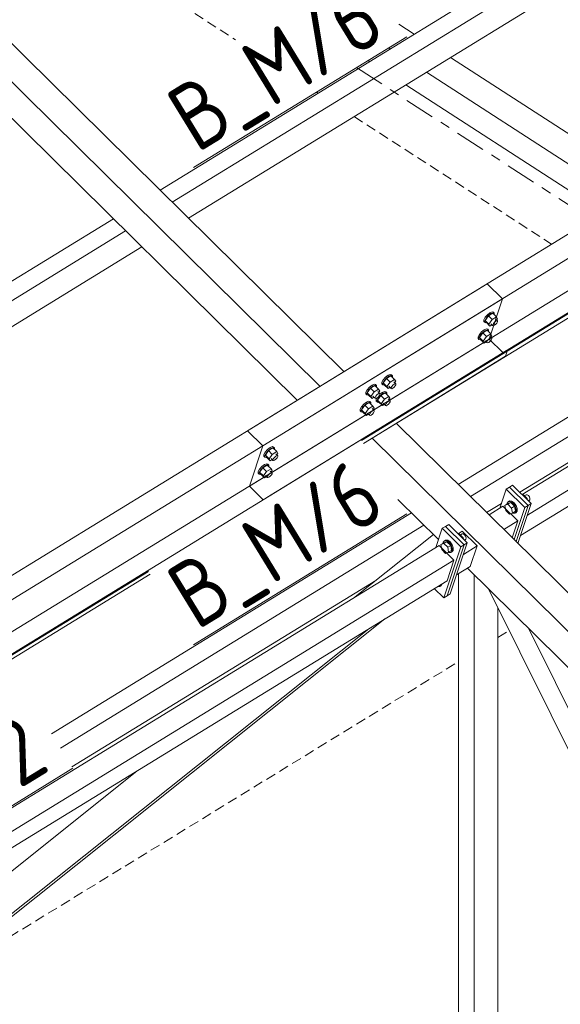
# Model space of a CAD drawing. Header units: millimetres. Extents: x 581 to 1768, y 561 to 1400.
# Tile 66 of 91: x 1386 to 1418, y 1167 to 1226. Entities that reach past the tile are written whole.
import ezdxf

# ---------------------------------------------------------------- set-up
doc = ezdxf.new("R2010")
doc.units = ezdxf.units.MM
doc.header["$LTSCALE"] = 0.6
for name, pattern in [('VERDECKT2', [1.5, 1, -0.5]), ('XKITLINE00', [0]), ('XKITLINE03', [6, 3, -1, 1, -1])]:
    doc.linetypes.add(name, pattern=pattern)
for name, color, linetype, lineweight in [('Bolt', 7, 'Continuous', 0), ('Part', 2, 'Continuous', 0), ('PartMark', 3, 'Continuous', 0), ('S-GRID', 1, 'Continuous', 0)]:
    doc.layers.add(name, color=color, linetype=linetype, lineweight=lineweight)
doc.styles.add('ISOCPEUR', font='ISOCPEUR.TTF')

msp = doc.modelspace()

# ---------------------------------------------------------------- linework, layer by layer
at = {"layer": 'Bolt', "color": 3, "linetype": 'XKITLINE00', "lineweight": 0}
for p, q in [((1413.251, 1208.212), (1413.254, 1208.31)), ((1413.251, 1208.212), (1413.307, 1208.157)), ((1413.333, 1208.456), (1413.254, 1208.31)), ((1413.307, 1208.157), (1413.309, 1208.256)), ((1413.309, 1208.256), (1413.389, 1208.401)), ((1413.468, 1208.61), (1413.333, 1208.456)), ((1413.53, 1208.545), (1413.334, 1208.271)), ((1413.556, 1208.051), (1413.334, 1208.271)), ((1413.334, 1208.271), (1413.4, 1208.157)), ((1413.389, 1208.401), (1413.523, 1208.555)), ((1413.622, 1208.731), (1413.468, 1208.61)), ((1413.523, 1208.555), (1413.678, 1208.676)), ((1413.792, 1208.705), (1413.53, 1208.545)), ((1413.752, 1208.325), (1413.53, 1208.545)), ((1413.556, 1208.051), (1413.752, 1208.325)), ((1413.754, 1208.786), (1413.622, 1208.731)), ((1413.678, 1208.676), (1413.81, 1208.731)), ((1414.014, 1208.486), (1413.752, 1208.325)), ((1413.829, 1208.761), (1413.754, 1208.786)), ((1413.792, 1208.705), (1414.014, 1208.486)), ((1413.81, 1208.731), (1413.885, 1208.706)), ((1413.829, 1208.761), (1413.885, 1208.706)), ((1413.885, 1208.706), (1413.883, 1208.615)), ((1413.893, 1208.164), (1413.97, 1208.224)), ((1413.963, 1208.349), (1414.074, 1208.239)), ((1413.97, 1208.224), (1414.037, 1208.252)), ((1414.08, 1208.372), (1414.014, 1208.486)), ((1414.022, 1208.291), (1414.08, 1208.372)), ((1414.037, 1208.252), (1414.074, 1208.239)), ((1414.074, 1208.239), (1414.073, 1208.19)), ((1413.282, 1207.712), (1413.128, 1207.591)), ((1413.183, 1207.536), (1413.337, 1207.657)), ((1413.451, 1207.686), (1413.189, 1207.526)), ((1413.414, 1207.767), (1413.282, 1207.712)), ((1413.382, 1208.132), (1413.307, 1208.157)), ((1413.337, 1207.657), (1413.47, 1207.712)), ((1413.413, 1208.145), (1413.382, 1208.132)), ((1413.4, 1208.157), (1413.623, 1207.938)), ((1413.489, 1207.742), (1413.414, 1207.767)), ((1413.451, 1207.686), (1413.674, 1207.467)), ((1413.47, 1207.712), (1413.545, 1207.687)), ((1413.489, 1207.742), (1413.545, 1207.687)), ((1413.545, 1207.687), (1413.543, 1207.596)), ((1413.556, 1208.051), (1413.623, 1207.938)), ((1413.623, 1207.938), (1413.74, 1208.01)), ((1413.674, 1208.075), (1413.785, 1207.965)), ((1413.785, 1207.965), (1413.786, 1208.014)), ((1413.823, 1207.952), (1413.785, 1207.965)), ((1413.786, 1208.014), (1413.826, 1208.087)), ((1413.889, 1207.98), (1413.823, 1207.952)), ((1413.826, 1208.087), (1413.893, 1208.164)), ((1413.966, 1208.04), (1413.889, 1207.98)), ((1414.033, 1208.117), (1413.966, 1208.04)), ((1414.073, 1208.19), (1414.033, 1208.117)), ((1412.911, 1207.193), (1412.914, 1207.292)), ((1412.911, 1207.193), (1412.967, 1207.138)), ((1412.993, 1207.437), (1412.914, 1207.292)), ((1412.967, 1207.138), (1412.969, 1207.237)), ((1413.042, 1207.113), (1412.967, 1207.138)), ((1412.969, 1207.237), (1413.048, 1207.383)), ((1413.128, 1207.591), (1412.993, 1207.437)), ((1413.189, 1207.526), (1412.994, 1207.252)), ((1413.216, 1207.032), (1412.994, 1207.252)), ((1412.994, 1207.252), (1413.06, 1207.139)), ((1413.073, 1207.126), (1413.042, 1207.113)), ((1413.048, 1207.383), (1413.183, 1207.536)), ((1413.06, 1207.139), (1413.283, 1206.919)), ((1413.412, 1207.306), (1413.189, 1207.526)), ((1413.216, 1207.032), (1413.412, 1207.306)), ((1413.216, 1207.032), (1413.283, 1206.919)), ((1413.334, 1207.056), (1413.445, 1206.946)), ((1413.674, 1207.467), (1413.412, 1207.306)), ((1413.446, 1206.995), (1413.486, 1207.068)), ((1413.486, 1207.068), (1413.553, 1207.145)), ((1413.553, 1207.145), (1413.63, 1207.205)), ((1413.623, 1207.33), (1413.734, 1207.22)), ((1413.693, 1207.098), (1413.626, 1207.021)), ((1413.63, 1207.205), (1413.696, 1207.233)), ((1413.74, 1207.354), (1413.674, 1207.467)), ((1413.682, 1207.272), (1413.74, 1207.354)), ((1413.733, 1207.171), (1413.693, 1207.098)), ((1413.696, 1207.233), (1413.734, 1207.22)), ((1413.734, 1207.22), (1413.733, 1207.171)), ((1413.283, 1206.919), (1413.4, 1206.991)), ((1413.445, 1206.946), (1413.446, 1206.995)), ((1413.482, 1206.933), (1413.445, 1206.946)), ((1413.549, 1206.961), (1413.482, 1206.933)), ((1413.626, 1207.021), (1413.549, 1206.961)), ((1407.244, 1204.721), (1407.165, 1204.576)), ((1407.378, 1204.875), (1407.244, 1204.721)), ((1407.44, 1204.81), (1407.245, 1204.536)), ((1407.299, 1204.667), (1407.434, 1204.82)), ((1407.533, 1204.996), (1407.378, 1204.875)), ((1407.434, 1204.82), (1407.588, 1204.941)), ((1407.702, 1204.97), (1407.44, 1204.81)), ((1407.663, 1204.59), (1407.44, 1204.81)), ((1407.665, 1205.051), (1407.533, 1204.996)), ((1407.588, 1204.941), (1407.721, 1204.996)), ((1407.925, 1204.751), (1407.663, 1204.59)), ((1407.74, 1205.026), (1407.665, 1205.051)), ((1407.702, 1204.97), (1407.925, 1204.751)), ((1407.721, 1204.996), (1407.796, 1204.971)), ((1407.74, 1205.026), (1407.796, 1204.971)), ((1407.796, 1204.971), (1407.793, 1204.88)), ((1407.991, 1204.638), (1407.925, 1204.751)), ((1406.289, 1204.136), (1406.209, 1203.99)), ((1406.423, 1204.29), (1406.289, 1204.136)), ((1406.485, 1204.224), (1406.29, 1203.95)), ((1406.344, 1204.081), (1406.479, 1204.235)), ((1406.578, 1204.41), (1406.423, 1204.29)), ((1406.479, 1204.235), (1406.633, 1204.355)), ((1406.747, 1204.385), (1406.485, 1204.224)), ((1406.708, 1204.005), (1406.485, 1204.224)), ((1406.71, 1204.465), (1406.578, 1204.41)), ((1406.633, 1204.355), (1406.766, 1204.411)), ((1406.97, 1204.165), (1406.708, 1204.005)), ((1406.785, 1204.44), (1406.71, 1204.465)), ((1406.747, 1204.385), (1406.97, 1204.165)), ((1406.766, 1204.411), (1406.841, 1204.385)), ((1406.785, 1204.44), (1406.841, 1204.385)), ((1406.841, 1204.385), (1406.838, 1204.295)), ((1407.036, 1204.052), (1406.97, 1204.165)), ((1407.162, 1204.477), (1407.165, 1204.576)), ((1407.162, 1204.477), (1407.218, 1204.422)), ((1407.218, 1204.422), (1407.22, 1204.521)), ((1407.293, 1204.397), (1407.218, 1204.422)), ((1407.22, 1204.521), (1407.299, 1204.667)), ((1407.467, 1204.316), (1407.245, 1204.536)), ((1407.245, 1204.536), (1407.311, 1204.423)), ((1407.324, 1204.41), (1407.293, 1204.397)), ((1407.311, 1204.423), (1407.534, 1204.203)), ((1407.467, 1204.316), (1407.663, 1204.59)), ((1407.467, 1204.316), (1407.534, 1204.203)), ((1407.534, 1204.203), (1407.651, 1204.275)), ((1407.585, 1204.34), (1407.718, 1204.208)), ((1407.718, 1204.208), (1407.719, 1204.258)), ((1407.755, 1204.196), (1407.718, 1204.208)), ((1407.719, 1204.258), (1407.759, 1204.331)), ((1407.821, 1204.223), (1407.755, 1204.196)), ((1407.759, 1204.331), (1407.826, 1204.408)), ((1407.898, 1204.284), (1407.821, 1204.223)), ((1407.826, 1204.408), (1407.903, 1204.468)), ((1407.874, 1204.614), (1408.007, 1204.483)), ((1407.966, 1204.361), (1407.898, 1204.284)), ((1407.903, 1204.468), (1407.969, 1204.495)), ((1407.933, 1204.556), (1407.991, 1204.638)), ((1408.005, 1204.434), (1407.966, 1204.361)), ((1407.969, 1204.495), (1408.007, 1204.483)), ((1408.007, 1204.483), (1408.005, 1204.434)), ((1406.207, 1203.891), (1406.209, 1203.99)), ((1406.207, 1203.891), (1406.263, 1203.836)), ((1406.263, 1203.836), (1406.265, 1203.935)), ((1406.338, 1203.811), (1406.263, 1203.836)), ((1406.265, 1203.935), (1406.344, 1204.081)), ((1406.512, 1203.731), (1406.29, 1203.95)), ((1406.29, 1203.95), (1406.356, 1203.837)), ((1406.369, 1203.824), (1406.338, 1203.811)), ((1406.356, 1203.837), (1406.578, 1203.618)), ((1406.512, 1203.731), (1406.708, 1204.005)), ((1406.512, 1203.731), (1406.578, 1203.618)), ((1406.578, 1203.618), (1406.695, 1203.689)), ((1406.63, 1203.754), (1406.763, 1203.623)), ((1406.763, 1203.623), (1406.764, 1203.672)), ((1406.8, 1203.61), (1406.763, 1203.623)), ((1406.764, 1203.672), (1406.803, 1203.745)), ((1406.866, 1203.638), (1406.8, 1203.61)), ((1406.803, 1203.745), (1406.871, 1203.822)), ((1406.822, 1203.458), (1406.825, 1203.557)), ((1406.825, 1203.557), (1406.87, 1203.641)), ((1406.943, 1203.698), (1406.866, 1203.638)), ((1406.871, 1203.822), (1406.948, 1203.882)), ((1406.878, 1203.403), (1406.88, 1203.502)), ((1406.88, 1203.502), (1406.959, 1203.648)), ((1407.1, 1203.791), (1406.905, 1203.517)), ((1407.127, 1203.297), (1406.905, 1203.517)), ((1406.905, 1203.517), (1406.971, 1203.404)), ((1406.919, 1204.029), (1407.052, 1203.897)), ((1407.011, 1203.775), (1406.943, 1203.698)), ((1406.948, 1203.882), (1407.014, 1203.91)), ((1406.959, 1203.648), (1407.094, 1203.801)), ((1406.978, 1203.97), (1407.036, 1204.052)), ((1407.05, 1203.848), (1407.011, 1203.775)), ((1407.014, 1203.91), (1407.052, 1203.897)), ((1407.052, 1203.897), (1407.05, 1203.848)), ((1407.193, 1203.977), (1407.051, 1203.866)), ((1407.094, 1203.801), (1407.248, 1203.922)), ((1407.362, 1203.951), (1407.1, 1203.791)), ((1407.323, 1203.571), (1407.1, 1203.791)), ((1407.127, 1203.297), (1407.323, 1203.571)), ((1407.325, 1204.032), (1407.193, 1203.977)), ((1407.248, 1203.922), (1407.381, 1203.977)), ((1407.585, 1203.732), (1407.323, 1203.571)), ((1407.4, 1204.007), (1407.325, 1204.032)), ((1407.362, 1203.951), (1407.585, 1203.732)), ((1407.381, 1203.977), (1407.456, 1203.952)), ((1407.4, 1204.007), (1407.456, 1203.952)), ((1407.456, 1203.952), (1407.453, 1203.861)), ((1407.534, 1203.595), (1407.667, 1203.464)), ((1407.651, 1203.619), (1407.585, 1203.732)), ((1407.593, 1203.537), (1407.651, 1203.619)), ((1405.867, 1202.872), (1405.869, 1202.971)), ((1405.949, 1203.117), (1405.869, 1202.971)), ((1405.923, 1202.818), (1405.925, 1202.916)), ((1405.925, 1202.916), (1406.004, 1203.062)), ((1406.083, 1203.271), (1405.949, 1203.117)), ((1406.145, 1203.205), (1405.95, 1202.931)), ((1406.172, 1202.712), (1405.95, 1202.931)), ((1405.95, 1202.931), (1406.016, 1202.818)), ((1406.004, 1203.062), (1406.139, 1203.216)), ((1406.238, 1203.391), (1406.083, 1203.271)), ((1406.139, 1203.216), (1406.293, 1203.336)), ((1406.407, 1203.366), (1406.145, 1203.205)), ((1406.368, 1202.986), (1406.145, 1203.205)), ((1406.172, 1202.712), (1406.368, 1202.986)), ((1406.37, 1203.446), (1406.238, 1203.391)), ((1406.293, 1203.336), (1406.426, 1203.392)), ((1406.63, 1203.146), (1406.368, 1202.986)), ((1406.445, 1203.421), (1406.37, 1203.446)), ((1406.407, 1203.366), (1406.63, 1203.146)), ((1406.426, 1203.392), (1406.501, 1203.366)), ((1406.445, 1203.421), (1406.501, 1203.366)), ((1406.501, 1203.366), (1406.498, 1203.276)), ((1406.578, 1203.01), (1406.712, 1202.878)), ((1406.696, 1203.033), (1406.63, 1203.146)), ((1406.638, 1202.951), (1406.696, 1203.033)), ((1406.822, 1203.458), (1406.878, 1203.403)), ((1406.953, 1203.378), (1406.878, 1203.403)), ((1406.984, 1203.391), (1406.953, 1203.378)), ((1406.971, 1203.404), (1407.194, 1203.184)), ((1407.127, 1203.297), (1407.194, 1203.184)), ((1407.194, 1203.184), (1407.31, 1203.256)), ((1407.245, 1203.321), (1407.378, 1203.189)), ((1407.378, 1203.189), (1407.379, 1203.239)), ((1407.415, 1203.177), (1407.378, 1203.189)), ((1407.379, 1203.239), (1407.419, 1203.312)), ((1407.481, 1203.204), (1407.415, 1203.177)), ((1407.419, 1203.312), (1407.486, 1203.389)), ((1407.558, 1203.265), (1407.481, 1203.204)), ((1407.486, 1203.389), (1407.563, 1203.449)), ((1407.626, 1203.342), (1407.558, 1203.265)), ((1407.563, 1203.449), (1407.629, 1203.477)), ((1407.665, 1203.415), (1407.626, 1203.342)), ((1407.629, 1203.477), (1407.667, 1203.464)), ((1407.667, 1203.464), (1407.665, 1203.415)), ((1405.867, 1202.872), (1405.923, 1202.818)), ((1405.998, 1202.792), (1405.923, 1202.818)), ((1406.029, 1202.805), (1405.998, 1202.792)), ((1406.016, 1202.818), (1406.238, 1202.599)), ((1406.172, 1202.712), (1406.238, 1202.599)), ((1406.238, 1202.599), (1406.355, 1202.67)), ((1406.29, 1202.735), (1406.423, 1202.604)), ((1406.423, 1202.604), (1406.424, 1202.653)), ((1406.46, 1202.591), (1406.423, 1202.604)), ((1406.424, 1202.653), (1406.463, 1202.726)), ((1406.526, 1202.619), (1406.46, 1202.591)), ((1406.463, 1202.726), (1406.531, 1202.803)), ((1406.603, 1202.679), (1406.526, 1202.619)), ((1406.531, 1202.803), (1406.608, 1202.863)), ((1406.671, 1202.756), (1406.603, 1202.679)), ((1406.608, 1202.863), (1406.674, 1202.891)), ((1406.71, 1202.829), (1406.671, 1202.756)), ((1406.674, 1202.891), (1406.712, 1202.878)), ((1406.712, 1202.878), (1406.71, 1202.829)), ((1400.49, 1200.68), (1400.336, 1200.559)), ((1400.391, 1200.504), (1400.545, 1200.625)), ((1400.659, 1200.654), (1400.397, 1200.494)), ((1400.622, 1200.735), (1400.49, 1200.68)), ((1400.545, 1200.625), (1400.678, 1200.68)), ((1400.697, 1200.71), (1400.622, 1200.735)), ((1400.659, 1200.654), (1400.882, 1200.435)), ((1400.678, 1200.68), (1400.753, 1200.655)), ((1400.697, 1200.71), (1400.753, 1200.655)), ((1400.753, 1200.655), (1400.751, 1200.564)), ((1400.119, 1200.161), (1400.122, 1200.26)), ((1400.119, 1200.161), (1400.175, 1200.106)), ((1400.201, 1200.405), (1400.122, 1200.26)), ((1400.175, 1200.106), (1400.177, 1200.205)), ((1400.25, 1200.081), (1400.175, 1200.106)), ((1400.177, 1200.205), (1400.256, 1200.351)), ((1400.336, 1200.559), (1400.201, 1200.405)), ((1400.397, 1200.494), (1400.202, 1200.22)), ((1400.424, 1200), (1400.202, 1200.22)), ((1400.202, 1200.22), (1400.268, 1200.107)), ((1400.281, 1200.094), (1400.25, 1200.081)), ((1400.256, 1200.351), (1400.391, 1200.504)), ((1400.268, 1200.107), (1400.491, 1199.887)), ((1400.62, 1200.274), (1400.397, 1200.494)), ((1400.424, 1200), (1400.62, 1200.274)), ((1400.424, 1200), (1400.491, 1199.887)), ((1400.542, 1200.024), (1400.653, 1199.914)), ((1400.882, 1200.435), (1400.62, 1200.274)), ((1400.654, 1199.963), (1400.694, 1200.036)), ((1400.694, 1200.036), (1400.761, 1200.113)), ((1400.834, 1199.989), (1400.757, 1199.929)), ((1400.761, 1200.113), (1400.838, 1200.174)), ((1400.831, 1200.298), (1400.942, 1200.188)), ((1400.901, 1200.066), (1400.834, 1199.989)), ((1400.838, 1200.174), (1400.904, 1200.201)), ((1400.948, 1200.322), (1400.882, 1200.435)), ((1400.89, 1200.24), (1400.948, 1200.322)), ((1400.941, 1200.139), (1400.901, 1200.066)), ((1400.904, 1200.201), (1400.942, 1200.188)), ((1400.942, 1200.188), (1400.941, 1200.139)), ((1399.861, 1199.387), (1399.781, 1199.241)), ((1399.995, 1199.54), (1399.861, 1199.387)), ((1400.057, 1199.475), (1399.862, 1199.201)), ((1399.916, 1199.332), (1400.051, 1199.486)), ((1400.15, 1199.661), (1399.995, 1199.54)), ((1400.051, 1199.486), (1400.205, 1199.606)), ((1400.319, 1199.636), (1400.057, 1199.475)), ((1400.28, 1199.255), (1400.057, 1199.475)), ((1400.282, 1199.716), (1400.15, 1199.661)), ((1400.205, 1199.606), (1400.338, 1199.661)), ((1400.542, 1199.416), (1400.28, 1199.255)), ((1400.357, 1199.691), (1400.282, 1199.716)), ((1400.319, 1199.636), (1400.542, 1199.416)), ((1400.338, 1199.661), (1400.413, 1199.636)), ((1400.357, 1199.691), (1400.413, 1199.636)), ((1400.413, 1199.636), (1400.41, 1199.546)), ((1400.491, 1199.887), (1400.608, 1199.959)), ((1400.608, 1199.303), (1400.542, 1199.416)), ((1400.653, 1199.914), (1400.654, 1199.963)), ((1400.69, 1199.901), (1400.653, 1199.914)), ((1400.757, 1199.929), (1400.69, 1199.901)), ((1399.779, 1199.142), (1399.781, 1199.241)), ((1399.779, 1199.142), (1399.835, 1199.087)), ((1399.835, 1199.087), (1399.837, 1199.186)), ((1399.91, 1199.062), (1399.835, 1199.087)), ((1399.837, 1199.186), (1399.916, 1199.332)), ((1400.084, 1198.982), (1399.862, 1199.201)), ((1399.862, 1199.201), (1399.928, 1199.088)), ((1399.941, 1199.075), (1399.91, 1199.062)), ((1399.928, 1199.088), (1400.15, 1198.868)), ((1400.084, 1198.982), (1400.28, 1199.255)), ((1400.084, 1198.982), (1400.15, 1198.868)), ((1400.15, 1198.868), (1400.267, 1198.94)), ((1400.202, 1199.005), (1400.313, 1198.895)), ((1400.313, 1198.895), (1400.314, 1198.945)), ((1400.35, 1198.883), (1400.313, 1198.895)), ((1400.314, 1198.945), (1400.354, 1199.018)), ((1400.416, 1198.91), (1400.35, 1198.883)), ((1400.354, 1199.018), (1400.421, 1199.094)), ((1400.494, 1198.97), (1400.416, 1198.91)), ((1400.421, 1199.094), (1400.498, 1199.155)), ((1400.491, 1199.279), (1400.602, 1199.17)), ((1400.561, 1199.047), (1400.494, 1198.97)), ((1400.498, 1199.155), (1400.564, 1199.182)), ((1400.55, 1199.221), (1400.608, 1199.303)), ((1400.601, 1199.12), (1400.561, 1199.047)), ((1400.564, 1199.182), (1400.602, 1199.17)), ((1400.602, 1199.17), (1400.601, 1199.12)), ((1415.563, 1197.856), (1415.605, 1197.873)), ((1415.569, 1197.851), (1415.605, 1197.873)), ((1415.605, 1197.873), (1415.849, 1197.632)), ((1415.677, 1197.801), (1415.782, 1197.866)), ((1415.846, 1197.862), (1415.782, 1197.866)), ((1415.849, 1197.632), (1415.813, 1197.61)), ((1415.918, 1197.813), (1415.846, 1197.862)), ((1415.862, 1197.562), (1415.849, 1197.632)), ((1415.979, 1197.731), (1415.918, 1197.813)), ((1416.013, 1197.638), (1415.979, 1197.731)), ((1416.011, 1197.559), (1416.013, 1197.638)), ((1414.691, 1197.333), (1414.512, 1197.223)), ((1414.512, 1197.223), (1414.689, 1197.293)), ((1414.566, 1196.926), (1414.512, 1197.223)), ((1414.653, 1197.31), (1414.655, 1197.368)), ((1414.655, 1197.368), (1414.732, 1197.455)), ((1414.868, 1197.402), (1414.689, 1197.293)), ((1414.689, 1197.293), (1414.92, 1197.065)), ((1414.868, 1197.402), (1414.691, 1197.333)), ((1414.732, 1197.455), (1414.792, 1197.492)), ((1414.732, 1197.455), (1414.859, 1197.448)), ((1414.919, 1197.485), (1414.792, 1197.492)), ((1414.859, 1197.448), (1415.004, 1197.35)), ((1415.099, 1197.174), (1414.868, 1197.402)), ((1415.064, 1197.386), (1414.919, 1197.485)), ((1415.099, 1197.174), (1414.92, 1197.065)), ((1414.92, 1197.065), (1414.974, 1196.767)), ((1415.004, 1197.35), (1415.126, 1197.185)), ((1415.186, 1197.222), (1415.064, 1197.386)), ((1415.153, 1196.877), (1415.099, 1197.174)), ((1415.126, 1197.185), (1415.194, 1196.999)), ((1415.254, 1197.036), (1415.186, 1197.222)), ((1415.249, 1196.878), (1415.254, 1197.036)), ((1415.933, 1197.491), (1415.972, 1197.515)), ((1415.972, 1197.515), (1416.011, 1197.559)), ((1414.798, 1196.698), (1414.566, 1196.926)), ((1414.974, 1196.767), (1414.798, 1196.698)), ((1415.153, 1196.877), (1414.974, 1196.767)), ((1414.985, 1196.762), (1414.976, 1196.768)), ((1415.113, 1196.755), (1414.985, 1196.762)), ((1415.189, 1196.842), (1415.113, 1196.755)), ((1415.113, 1196.755), (1415.172, 1196.791)), ((1415.172, 1196.791), (1415.249, 1196.878)), ((1415.194, 1196.999), (1415.189, 1196.842)), ((1411.743, 1195.514), (1411.785, 1195.531)), ((1411.749, 1195.509), (1411.785, 1195.531)), ((1411.785, 1195.531), (1412.029, 1195.29)), ((1411.857, 1195.459), (1411.962, 1195.524)), ((1412.026, 1195.52), (1411.962, 1195.524)), ((1412.029, 1195.29), (1411.993, 1195.268)), ((1412.098, 1195.471), (1412.026, 1195.52)), ((1412.042, 1195.22), (1412.029, 1195.29)), ((1412.159, 1195.389), (1412.098, 1195.471)), ((1412.193, 1195.296), (1412.159, 1195.389)), ((1412.19, 1195.217), (1412.193, 1195.296)), ((1410.871, 1194.991), (1410.692, 1194.881)), ((1410.692, 1194.881), (1410.868, 1194.951)), ((1410.746, 1194.584), (1410.692, 1194.881)), ((1410.833, 1194.968), (1410.835, 1195.026)), ((1410.835, 1195.026), (1410.912, 1195.113)), ((1411.048, 1195.06), (1410.868, 1194.951)), ((1410.868, 1194.951), (1411.1, 1194.723)), ((1411.048, 1195.06), (1410.871, 1194.991)), ((1410.912, 1195.113), (1410.971, 1195.15)), ((1410.912, 1195.113), (1411.039, 1195.106)), ((1411.099, 1195.143), (1410.971, 1195.15)), ((1411.039, 1195.106), (1411.184, 1195.007)), ((1411.279, 1194.832), (1411.048, 1195.06)), ((1411.243, 1195.044), (1411.099, 1195.143)), ((1411.279, 1194.832), (1411.1, 1194.723)), ((1411.1, 1194.723), (1411.154, 1194.425)), ((1411.184, 1195.007), (1411.306, 1194.843)), ((1411.366, 1194.88), (1411.243, 1195.044)), ((1411.333, 1194.535), (1411.279, 1194.832)), ((1411.306, 1194.843), (1411.374, 1194.657)), ((1411.434, 1194.694), (1411.366, 1194.88)), ((1411.429, 1194.536), (1411.434, 1194.694)), ((1412.113, 1195.149), (1412.152, 1195.173)), ((1412.152, 1195.173), (1412.19, 1195.217)), ((1410.977, 1194.356), (1410.746, 1194.584)), ((1411.154, 1194.425), (1410.977, 1194.356)), ((1411.333, 1194.535), (1411.154, 1194.425)), ((1411.165, 1194.419), (1411.155, 1194.426)), ((1411.292, 1194.413), (1411.165, 1194.419)), ((1411.369, 1194.5), (1411.292, 1194.413)), ((1411.292, 1194.413), (1411.352, 1194.449)), ((1411.352, 1194.449), (1411.429, 1194.536)), ((1411.374, 1194.657), (1411.369, 1194.5)), ((1410.612, 1192.375), (1410.493, 1192.381)), ((1410.689, 1192.462), (1410.612, 1192.375)), ((1410.612, 1192.375), (1410.672, 1192.411)), ((1410.672, 1192.411), (1410.749, 1192.498)), ((1410.689, 1192.462), (1410.69, 1192.502)), ((1410.749, 1192.498), (1410.75, 1192.539))]:
    msp.add_line(p, q, dxfattribs=at)
at = {"layer": 'Part', "color": 2, "linetype": 'XKITLINE00', "lineweight": 0}
for p, q in [((1475.543, 1248.523), (1399.137, 1201.682)), ((1476.455, 1247.624), (1400.049, 1200.783)), ((1475.652, 1245.219), (1399.247, 1198.378)), ((1476.697, 1244.54), (1400.291, 1197.699)), ((1393.909, 1216.056), (1432.46, 1239.69)), ((1394.641, 1215.333), (1433.39, 1239.089)), ((1395.613, 1214.374), (1433.39, 1237.534)), ((1472.66, 1232.889), (1415.545, 1197.874)), ((1377.999, 1231.751), (1404.898, 1205.214)), ((1473.55, 1232.011), (1415.859, 1196.643)), ((1376.566, 1230.873), (1403.466, 1204.336)), ((1454.098, 1230.615), (1405.958, 1201.102)), ((1415.451, 1195.42), (1473.142, 1230.789)), ((1375.211, 1230.042), (1402.111, 1203.505)), ((1406.066, 1200.925), (1454.206, 1230.438)), ((1408.187, 1225.961), (1409.102, 1225.37)), ((1407.576, 1224.552), (1407.669, 1224.491)), ((1406.342, 1223.795), (1406.435, 1223.735)), ((1411.267, 1223.971), (1423.063, 1216.35)), ((1409.834, 1223.093), (1421.631, 1215.472)), ((1408.6, 1222.336), (1420.396, 1214.715)), ((1376.191, 1205.193), (1391.121, 1214.347)), ((1376.191, 1204.022), (1391.854, 1213.624)), ((1376.191, 1202.468), (1392.825, 1212.666)), ((1411.723, 1198.481), (1432.46, 1211.194)), ((1412.456, 1197.759), (1433.39, 1210.593)), ((1413.463, 1210.465), (1337.058, 1163.624)), ((1414.375, 1209.565), (1413.463, 1210.465)), ((1414.375, 1209.565), (1337.97, 1162.724)), ((1413.573, 1207.161), (1414.375, 1209.565)), ((1415.405, 1198.013), (1433.39, 1209.039)), ((1413.573, 1207.161), (1337.167, 1160.32)), ((1414.397, 1206.347), (1413.573, 1207.161)), ((1414.617, 1206.482), (1338.212, 1159.641)), ((1414.662, 1206.438), (1414.617, 1206.482)), ((1414.662, 1206.438), (1405.958, 1201.102)), ((1406.066, 1200.925), (1414.56, 1206.132)), ((1414.56, 1206.132), (1414.662, 1206.438)), ((1408.027, 1202.128), (1434.482, 1176.029)), ((1399.137, 1201.682), (1400.049, 1200.783)), ((1406.595, 1201.249), (1433.049, 1175.151)), ((1400.049, 1200.783), (1399.247, 1198.378)), ((1399.247, 1198.378), (1400.071, 1197.564)), ((1414.787, 1198.317), (1414.596, 1198.2)), ((1414.978, 1198.434), (1414.787, 1198.317)), ((1414.787, 1198.317), (1415.899, 1197.22)), ((1415.899, 1197.22), (1414.787, 1198.317)), ((1416.09, 1197.337), (1414.978, 1198.434)), ((1400.291, 1197.699), (1400.297, 1197.693)), ((1414.215, 1197.059), (1414.596, 1198.2)), ((1414.596, 1198.2), (1415.708, 1197.102)), ((1408.116, 1197.581), (1410.55, 1195.18)), ((1413.427, 1196.8), (1414.309, 1197.341)), ((1414.401, 1197.173), (1413.568, 1196.662)), ((1415.291, 1196.295), (1414.401, 1197.173)), ((1415.708, 1197.102), (1415.067, 1195.182)), ((1415.182, 1195.07), (1415.899, 1197.22)), ((1415.182, 1195.07), (1415.899, 1197.22)), ((1415.296, 1194.957), (1416.09, 1197.337)), ((1415.899, 1197.22), (1415.708, 1197.102)), ((1415.899, 1197.22), (1416.09, 1197.337)), ((1387.433, 1183.59), (1408.936, 1196.773)), ((1387.955, 1182.739), (1409.668, 1196.05)), ((1410.967, 1195.975), (1410.776, 1195.858)), ((1411.158, 1196.092), (1410.967, 1195.975)), ((1410.967, 1195.975), (1412.079, 1194.878)), ((1412.079, 1194.878), (1410.967, 1195.975)), ((1412.27, 1194.995), (1411.158, 1196.092)), ((1415.291, 1196.295), (1414.457, 1195.784)), ((1414.956, 1195.292), (1415.291, 1196.295)), ((1405.575, 1191.762), (1410.243, 1195.483)), ((1410.395, 1194.717), (1410.776, 1195.858)), ((1410.776, 1195.858), (1411.888, 1194.76)), ((1411.966, 1195.68), (1411.725, 1195.532)), ((1412.855, 1194.802), (1411.966, 1195.68)), ((1410.581, 1194.831), (1353.466, 1159.816)), ((1411.47, 1193.953), (1410.581, 1194.831)), ((1411.888, 1194.76), (1410.868, 1191.703)), ((1411.059, 1191.821), (1412.079, 1194.878)), ((1411.059, 1191.821), (1412.079, 1194.878)), ((1412.27, 1194.995), (1411.25, 1191.938)), ((1412.079, 1194.878), (1411.888, 1194.76)), ((1412.855, 1194.802), (1412.038, 1194.301)), ((1412.079, 1194.878), (1412.27, 1194.995)), ((1412.447, 1193.579), (1412.855, 1194.802)), ((1411.47, 1193.953), (1353.779, 1158.585)), ((1411.062, 1192.73), (1411.47, 1193.953)), ((1411.63, 1193.078), (1412.447, 1193.579)), ((1393.212, 1193.288), (1343.878, 1163.044)), ((1343.987, 1162.867), (1393.32, 1193.111)), ((1411.741, 1162.088), (1411.741, 1193.146)), ((1412.278, 1193.475), (1431.695, 1174.321)), ((1412.278, 1193.475), (1412.672, 1193.087)), ((1412.672, 1162.658), (1412.672, 1193.087)), ((1353.371, 1157.362), (1411.062, 1192.73)), ((1388.648, 1181.609), (1406.796, 1192.735)), ((1410.3, 1192.263), (1410.868, 1191.703)), ((1410.868, 1191.703), (1411.059, 1191.821)), ((1411.25, 1191.938), (1411.059, 1191.821)), ((1424.591, 1169.966), (1413.561, 1192.21)), ((1414.104, 1163.537), (1414.104, 1191.114)), ((1377.954, 1167.029), (1407.335, 1190.445)), ((1376.999, 1166.443), (1406.38, 1189.86)), ((1425.528, 1170.54), (1415.954, 1189.849)), ((1375.236, 1167.582), (1392.549, 1181.381))]:
    msp.add_line(p, q, dxfattribs=at)
at = {"layer": 'Part', "color": 4, "linetype": 'VERDECKT2', "lineweight": 0}
for p, q in [((1383.135, 1234.9), (1398.411, 1225.032)), ((1403.255, 1221.902), (1403.348, 1221.842)), ((1405.513, 1220.444), (1417.31, 1212.823)), ((1414.104, 1189.345), (1414.777, 1189.758)), ((1378.791, 1167.696), (1411.741, 1187.896))]:
    msp.add_line(p, q, dxfattribs=at)
at = {"layer": 'PartMark', "color": 1, "linetype": 'XKITLINE00', "lineweight": 0}
for p, q in [((1395.903, 1217.395), (1408.648, 1225.209)), ((1395.903, 1188.9), (1408.648, 1196.713)), ((1374.484, 1172.819), (1388.695, 1181.531))]:
    msp.add_line(p, q, dxfattribs=at)
at = {"layer": 'S-GRID', "color": 1, "linetype": 'XKITLINE03', "lineweight": 0}
msp.add_line((1405.643, 1223.366), (1489.928, 1168.917), dxfattribs=at)

# ---------------------------------------------------------------- texts
at = {"layer": 'PartMark', "color": 1, "style": 'ISOCPEUR', "width": 0.85}
for s, p in [('B_M/6', (1396.1, 1218.22)), ('B_M/6', (1396.1, 1189.725)), ('B_M/12', (1374.682, 1173.644))]:
    msp.add_text(s, height=4, rotation=31.51268, dxfattribs=at).set_placement(p)

doc.saveas('drawing.dxf')
